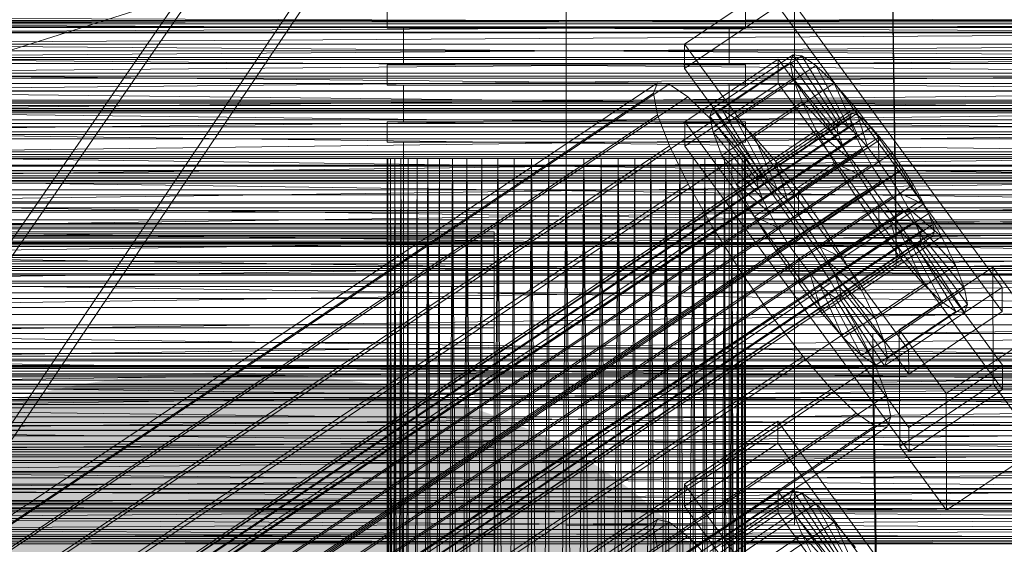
# Model space of a CAD drawing. Header units: millimetres. Extents: x -2233 to 61924, y -68080 to 6847.
# Tile 216 of 256: x 253 to 374, y -33867 to -33803. Entities that reach past the tile are written whole.
import ezdxf

# ---------------------------------------------------------------- set-up
doc = ezdxf.new("R2010")
doc.units = ezdxf.units.MM
for name, color, linetype, lineweight in [('COTAS_O', 1, 'Continuous', 0), ('COTAS_P', 1, 'Continuous', 0), ('frontal_briquetadora', 7, 'Continuous', 0), ('frontal_C01', 7, 'Continuous', 0), ('frontal_C02', 7, 'Continuous', 0), ('frontal_C03', 7, 'Continuous', 0), ('frontal_C10-C02', 7, 'Continuous', 0), ('frontal_secador', 7, 'Continuous', 0)]:
    doc.layers.add(name, color=color, linetype=linetype, lineweight=lineweight)
doc.dimstyles.new('R19_100', dxfattribs={"dimtxt": 250, "dimasz": 150, "dimexe": 150, "dimexo": 80, "dimgap": 100, "dimtad": 1, "dimtih": 1, "dimtoh": 1, "dimdsep": 46, "dimcen": 0.09, "dimadec": 0, "dimazin": 0, "dimtfac": 1, "dimtdec": 4, "dimtofl": 0, "dimtmove": 0, "dimatfit": 3, "dimfxl": 1, "dimtolj": 1, "dimtzin": 0, "dimarcsym": 0})

# ---------------------------------------------------------------- blocks, each defined once
blk = doc.blocks.new('DIM_R27_52')
at = {"layer": 'COTAS_O'}
for p, q in [((-1725, -33700), (-1575, -33655)), ((1725, -33700), (1575, -33655)), ((-1725, -34400), (-1725, -33700)), ((-1725, -33700), (1725, -33700)), ((-1725, -33700), (-1575, -33745)), ((1725, -33700), (1575, -33745)), ((1725, -34400), (1725, -33700))]:
    blk.add_line(p, q, dxfattribs=at)
blk.add_text('3450 O', height=250, dxfattribs=at).set_placement((0, -33600))
blk = doc.blocks.new('DIM_R27_53')
at = {"layer": 'COTAS_P'}
for p, q in [((-150, -32000), (550, -32000)), ((550, -32000), (505, -32150)), ((550, -34600), (550, -32000)), ((550, -32000), (595, -32150)), ((550, -34600), (505, -34450)), ((550, -34600), (595, -34450)), ((-150, -34600), (550, -34600))]:
    blk.add_line(p, q, dxfattribs=at)
blk.add_text('2600 P', height=250, rotation=90, dxfattribs=at).set_placement((450, -33300))
blk = doc.blocks.new('DIM_R27_56')
at = {"layer": 'COTAS_O'}
for p, q in [((-650, -34200), (-500, -34155)), ((650, -34200), (500, -34155)), ((-650, -34900), (-650, -34200)), ((-650, -34200), (650, -34200)), ((-650, -34200), (-500, -34245)), ((650, -34200), (500, -34245)), ((650, -34900), (650, -34200))]:
    blk.add_line(p, q, dxfattribs=at)
blk.add_text('1300 O', height=250, dxfattribs=at).set_placement((0, -34100))

msp = doc.modelspace()

# ---------------------------------------------------------------- linework, layer by layer
at = {"layer": 'frontal_briquetadora'}
for p, q in [((430, -33750), (210, -33820)), ((298, -33801.5), (298, -33804)), ((342, -33801.5), (342, -33804)), ((480, -33803.052), (200, -33803.052)), ((430, -33802.684), (210, -33803.471)), ((430, -33803.471), (210, -33802.684)), ((430, -33803.471), (210, -33804.562)), ((430, -33803.471), (210, -33803.471)), ((430, -33804.562), (210, -33803.471)), ((430, -33804.562), (210, -33805.946)), ((430, -33804.562), (210, -33804.562)), ((300.179, -33804), (298, -33804)), ((301.981, -33804), (300, -33804)), ((300, -33804), (300, -33808.5)), ((306.283, -33804), (300.179, -33804)), ((307.53, -33804), (301.981, -33804)), ((315.105, -33804), (306.283, -33804)), ((315.55, -33804), (307.53, -33804)), ((324.895, -33804), (315.105, -33804)), ((324.45, -33804), (315.55, -33804)), ((332.47, -33804), (324.45, -33804)), ((333.717, -33804), (324.895, -33804)), ((338.019, -33804), (332.47, -33804)), ((339.821, -33804), (333.717, -33804)), ((340, -33804), (338.019, -33804)), ((342, -33804), (339.821, -33804)), ((340, -33804), (340, -33808.5)), ((430, -33805.946), (210, -33807.611)), ((430, -33805.946), (210, -33805.946)), ((430, -33807.611), (210, -33805.946)), ((430, -33807.611), (210, -33809.54)), ((430, -33807.611), (210, -33807.611)), ((210, -33807.611), (430, -33809.54)), ((300.179, -33808.5), (298, -33808.5)), ((298, -33808.5), (298, -33811)), ((301.981, -33808.5), (300, -33808.5)), ((306.283, -33808.5), (300.179, -33808.5)), ((307.53, -33808.5), (301.981, -33808.5)), ((315.105, -33808.5), (306.283, -33808.5)), ((315.55, -33808.5), (307.53, -33808.5)), ((324.895, -33808.5), (315.105, -33808.5)), ((324.45, -33808.5), (315.55, -33808.5)), ((332.47, -33808.5), (324.45, -33808.5)), ((333.717, -33808.5), (324.895, -33808.5)), ((338.019, -33808.5), (332.47, -33808.5)), ((339.821, -33808.5), (333.717, -33808.5)), ((340, -33808.5), (338.019, -33808.5)), ((342, -33808.5), (339.821, -33808.5)), ((342, -33808.5), (342, -33811)), ((430, -33809.54), (210, -33811.715)), ((430, -33809.54), (210, -33809.54)), ((210, -33809.54), (430, -33811.715)), ((300.179, -33811), (298, -33811)), ((301.981, -33811), (300, -33811)), ((300, -33811), (300, -33815.5)), ((306.283, -33811), (300.179, -33811)), ((307.53, -33811), (301.981, -33811)), ((315.105, -33811), (306.283, -33811)), ((315.55, -33811), (307.53, -33811)), ((324.895, -33811), (315.105, -33811)), ((324.45, -33811), (315.55, -33811)), ((332.47, -33811), (324.45, -33811)), ((333.717, -33811), (324.895, -33811)), ((338.019, -33811), (332.47, -33811)), ((339.821, -33811), (333.717, -33811)), ((340, -33811), (338.019, -33811)), ((342, -33811), (339.821, -33811)), ((340, -33811), (340, -33815.5)), ((430, -33811.715), (210, -33811.715)), ((210, -33814.115), (430, -33811.715)), ((210, -33811.715), (430, -33814.115)), ((430, -33814.115), (210, -33814.115)), ((210, -33816.716), (430, -33814.115)), ((210, -33814.115), (430, -33816.716)), ((300.179, -33815.5), (298, -33815.5)), ((298, -33815.5), (298, -33818)), ((301.981, -33815.5), (300, -33815.5)), ((306.283, -33815.5), (300.179, -33815.5)), ((307.53, -33815.5), (301.981, -33815.5)), ((315.105, -33815.5), (306.283, -33815.5)), ((315.55, -33815.5), (307.53, -33815.5)), ((324.895, -33815.5), (315.105, -33815.5)), ((324.45, -33815.5), (315.55, -33815.5)), ((332.47, -33815.5), (324.45, -33815.5)), ((333.717, -33815.5), (324.895, -33815.5)), ((338.019, -33815.5), (332.47, -33815.5)), ((339.821, -33815.5), (333.717, -33815.5)), ((340, -33815.5), (338.019, -33815.5)), ((342, -33815.5), (339.821, -33815.5)), ((342, -33815.5), (342, -33818)), ((430, -33816.716), (210, -33816.716)), ((210, -33819.494), (430, -33816.716)), ((210, -33816.716), (430, -33819.494)), ((300.179, -33818), (298, -33818)), ((301.981, -33818), (300, -33818)), ((300, -33818), (300, -33990)), ((306.283, -33818), (300.179, -33818)), ((307.53, -33818), (301.981, -33818)), ((315.105, -33818), (306.283, -33818)), ((315.55, -33818), (307.53, -33818)), ((324.895, -33818), (315.105, -33818)), ((324.45, -33818), (315.55, -33818)), ((332.47, -33818), (324.45, -33818)), ((333.717, -33818), (324.895, -33818)), ((338.019, -33818), (332.47, -33818)), ((339.821, -33818), (333.717, -33818)), ((340, -33818), (338.019, -33818)), ((342, -33818), (339.821, -33818)), ((340, -33818), (340, -33990)), ((430, -33819.494), (210, -33819.494)), ((210, -33822.421), (430, -33819.494)), ((210, -33819.494), (430, -33822.421)), ((430, -33820), (210, -33820)), ((304.444, -33820), (210, -33820)), ((210, -33820), (306.043, -33820)), ((302.994, -33820), (210, -33820)), ((301.708, -33820), (210, -33820)), ((210, -33820), (307.777, -33820)), ((300.598, -33820), (210, -33820)), ((210, -33820), (309.629, -33820)), ((299.675, -33820), (210, -33820)), ((210, -33820), (311.581, -33820)), ((298.947, -33820), (210, -33820)), ((210, -33820), (313.614, -33820)), ((210, -33820), (315.708, -33820)), ((298.423, -33820), (210, -33820)), ((210, -33820), (317.844, -33820)), ((320, -33820), (210, -33820)), ((298.106, -33820), (210, -33820)), ((298, -33820), (210, -33820)), ((298.106, -33820), (298, -34060)), ((298, -33820), (298, -34060)), ((298.106, -33820), (298, -33820)), ((298, -33820), (298.106, -34060)), ((298.423, -33820), (298.106, -34060)), ((298.106, -33820), (298.106, -34060)), ((298.423, -33820), (298.106, -33820)), ((298.106, -33820), (298.423, -34060)), ((298.947, -33820), (298.423, -34060)), ((298.423, -33820), (298.423, -34060)), ((298.947, -33820), (298.423, -33820)), ((298.423, -33820), (298.947, -34060)), ((299.675, -33820), (298.947, -34060)), ((298.947, -33820), (298.947, -34060)), ((299.675, -33820), (298.947, -33820)), ((298.947, -33820), (299.675, -34060)), ((300.598, -33820), (299.675, -34060)), ((299.675, -33820), (299.675, -34060)), ((300.598, -33820), (299.675, -33820)), ((299.675, -33820), (300.598, -34060)), ((301.708, -33820), (300.598, -34060)), ((300.598, -33820), (300.598, -34060)), ((301.708, -33820), (300.598, -33820)), ((302.994, -33820), (301.708, -34060)), ((301.708, -33820), (301.708, -34060)), ((302.994, -33820), (301.708, -33820)), ((304.444, -33820), (302.994, -34060)), ((302.994, -33820), (302.994, -34060)), ((304.444, -33820), (302.994, -33820)), ((302.994, -33820), (304.444, -34060)), ((306.043, -33820), (304.444, -34060)), ((304.444, -33820), (304.444, -34060)), ((306.043, -33820), (304.444, -33820)), ((307.777, -33820), (306.043, -34060)), ((306.043, -34060), (306.043, -33820)), ((307.777, -33820), (306.043, -33820)), ((306.043, -33820), (307.777, -34060)), ((309.629, -33820), (307.777, -34060)), ((307.777, -34060), (307.777, -33820)), ((309.629, -33820), (307.777, -33820)), ((307.777, -33820), (309.629, -34060)), ((311.581, -33820), (309.629, -34060)), ((309.629, -34060), (309.629, -33820)), ((311.581, -33820), (309.629, -33820)), ((313.614, -33820), (311.581, -34060)), ((311.581, -34060), (311.581, -33820)), ((313.614, -33820), (311.581, -33820)), ((311.581, -33820), (313.614, -34060)), ((315.708, -33820), (313.614, -34060)), ((313.614, -34060), (313.614, -33820)), ((315.708, -33820), (313.614, -33820)), ((317.844, -33820), (315.708, -34060)), ((315.708, -34060), (315.708, -33820)), ((317.844, -33820), (315.708, -33820)), ((315.708, -33820), (317.844, -34060)), ((320, -33820), (317.844, -34060)), ((317.844, -34060), (317.844, -33820)), ((320, -33820), (317.844, -33820)), ((320, -34060), (320, -33820)), ((430, -33820), (320, -33820)), ((322.156, -33820), (320, -33820)), ((322.156, -33820), (320, -34060)), ((322.156, -34060), (320, -33820)), ((430, -33820), (322.156, -33820)), ((324.292, -33820), (322.156, -33820)), ((322.156, -33820), (322.156, -34060)), ((322.156, -34060), (324.292, -33820)), ((324.292, -34060), (322.156, -33820)), ((430, -33820), (324.292, -33820)), ((326.386, -33820), (324.292, -33820)), ((324.292, -33820), (324.292, -34060)), ((324.292, -34060), (326.386, -33820)), ((326.386, -34060), (324.292, -33820)), ((430, -33820), (326.386, -33820)), ((328.419, -33820), (326.386, -33820)), ((326.386, -33820), (326.386, -34060)), ((326.386, -34060), (328.419, -33820)), ((328.419, -34060), (326.386, -33820)), ((430, -33820), (328.419, -33820)), ((330.371, -33820), (328.419, -33820)), ((328.419, -33820), (328.419, -34060)), ((328.419, -34060), (330.371, -33820)), ((430, -33820), (330.371, -33820)), ((332.223, -33820), (330.371, -33820)), ((330.371, -33820), (330.371, -34060)), ((330.371, -34060), (332.223, -33820)), ((332.223, -34060), (330.371, -33820)), ((430, -33820), (332.223, -33820)), ((333.957, -33820), (332.223, -33820)), ((332.223, -33820), (332.223, -34060)), ((332.223, -34060), (333.957, -33820)), ((333.957, -34060), (332.223, -33820)), ((430, -33820), (333.957, -33820)), ((335.556, -33820), (333.957, -33820)), ((333.957, -33820), (333.957, -34060)), ((333.957, -34060), (335.556, -33820)), ((335.556, -34060), (333.957, -33820)), ((430, -33820), (335.556, -33820)), ((337.006, -33820), (335.556, -33820)), ((335.556, -33820), (335.556, -34060)), ((337.006, -33820), (335.556, -34060)), ((337.006, -34060), (335.556, -33820)), ((430, -33820), (337.006, -33820)), ((338.292, -33820), (337.006, -33820)), ((337.006, -33820), (337.006, -34060)), ((338.292, -33820), (337.006, -34060)), ((338.292, -34060), (337.006, -33820)), ((430, -33820), (338.292, -33820)), ((339.402, -33820), (338.292, -33820)), ((338.292, -33820), (338.292, -34060)), ((339.402, -33820), (338.292, -34060)), ((430, -33820), (339.402, -33820)), ((340.325, -33820), (339.402, -33820)), ((339.402, -33820), (339.402, -34060)), ((340.325, -33820), (339.402, -34060)), ((340.325, -34060), (339.402, -33820)), ((430, -33820), (340.325, -33820)), ((341.053, -33820), (340.325, -33820)), ((340.325, -33820), (340.325, -34060)), ((341.053, -33820), (340.325, -34060)), ((340.325, -33820), (341.053, -34060)), ((430, -33820), (341.053, -33820)), ((341.053, -33820), (341.577, -33820)), ((341.053, -33820), (341.053, -34060)), ((341.577, -33820), (341.053, -34060)), ((341.053, -33820), (341.577, -34060)), ((341.577, -33820), (430, -33820)), ((341.577, -33820), (341.894, -33820)), ((341.577, -33820), (341.577, -34060)), ((341.894, -33820), (341.577, -34060)), ((341.577, -33820), (341.894, -34060)), ((341.894, -33820), (430, -33820)), ((341.894, -33820), (342, -33820)), ((341.894, -33820), (341.894, -34060)), ((342, -33820), (341.894, -34060)), ((342, -33820), (430, -33820)), ((342, -33820), (342, -34060)), ((480, -33820.797), (200, -33820.797)), ((430, -33822.421), (210, -33822.421)), ((210, -33825.47), (430, -33822.421)), ((210, -33822.421), (430, -33825.47)), ((430, -33825.47), (210, -33825.47)), ((210, -33828.612), (430, -33825.47)), ((210, -33825.47), (430, -33828.612)), ((430, -33828.612), (210, -33828.612)), ((210, -33831.815), (430, -33828.612)), ((210, -33828.612), (430, -33831.815)), ((430, -33831.815), (210, -33835.05)), ((430, -33831.815), (210, -33831.815)), ((210, -33831.815), (430, -33835.05)), ((430, -33835.05), (210, -33838.284)), ((210, -33835.05), (430, -33835.05)), ((430, -33838.284), (210, -33835.05)), ((430, -33838.284), (210, -33841.488)), ((210, -33838.284), (430, -33838.284)), ((430, -33841.488), (210, -33844.629)), ((210, -33841.488), (430, -33841.488)), ((430, -33844.629), (210, -33841.488)), ((430, -33844.629), (210, -33847.678)), ((210, -33844.629), (430, -33844.629)), ((430, -33847.678), (210, -33844.629)), ((430, -33847.678), (210, -33850.606)), ((210, -33847.678), (430, -33847.678)), ((430, -33850.606), (210, -33847.678)), ((480, -33849.302), (200, -33849.302)), ((430, -33850.606), (210, -33853.384)), ((210, -33850.606), (430, -33850.606)), ((430, -33853.384), (210, -33850.606)), ((430, -33853.384), (210, -33855.985)), ((210, -33853.384), (430, -33853.384)), ((430, -33855.985), (210, -33853.384)), ((430, -33855.985), (210, -33858.384)), ((210, -33855.985), (430, -33855.985)), ((430, -33858.384), (210, -33858.384)), ((430, -33858.384), (210, -33860.559)), ((430, -33860.559), (210, -33858.384)), ((430, -33860.559), (210, -33860.559)), ((430, -33860.559), (210, -33862.488)), ((430, -33862.488), (210, -33860.559)), ((430, -33862.488), (210, -33862.488)), ((430, -33862.488), (210, -33864.153)), ((430, -33864.153), (210, -33862.488)), ((430, -33864.153), (210, -33864.153)), ((430, -33864.153), (210, -33865.538)), ((430, -33865.538), (210, -33864.153)), ((430, -33865.538), (210, -33865.538)), ((430, -33865.538), (210, -33866.629)), ((430, -33866.629), (210, -33865.538)), ((430, -33866.629), (210, -33866.629)), ((430, -33866.629), (210, -33867.416)), ((430, -33867.416), (210, -33866.629)), ((480, -33867.047), (200, -33867.047))]:
    msp.add_line(p, q, dxfattribs=at)
at = {"layer": 'frontal_C01'}
for p, q in [((360.514, -33827.941), (357.646, -33632.83)), ((360.514, -33833.334), (357.646, -33638.223)), ((-425, -33822.766), (425, -33822.766)), ((378.512, -33827.696), (360.514, -33827.941)), ((360.514, -33827.941), (360.514, -33833.334)), ((360.514, -33833.334), (378.512, -33833.088)), ((425, -33834.322), (-425, -33834.322)), ((425, -33836.463), (-425, -33836.463)), ((-425, -33848.019), (425, -33848.019)), ((334.501, -33859.946), (345.969, -33852.21)), ((345.969, -33852.21), (345.981, -33854.906)), ((345.969, -33852.21), (373.501, -33890.064)), ((345.981, -33854.906), (334.513, -33862.643)), ((373.513, -33892.761), (345.981, -33854.906)), ((980, -33857.304), (-980, -33857.304)), ((334.513, -33862.643), (334.501, -33859.946)), ((362.033, -33897.801), (334.501, -33859.946)), ((334.539, -33868.574), (346.008, -33860.838)), ((337.64, -33868.21), (347.47, -33861.579)), ((338.005, -33867.395), (347.835, -33860.764)), ((339.088, -33867.656), (348.918, -33861.025)), ((346.008, -33860.838), (346.02, -33863.534)), ((346.008, -33860.838), (373.539, -33898.692)), ((347.835, -33860.764), (347.47, -33861.579)), ((347.47, -33861.579), (353.205, -33869.465)), ((347.47, -33861.579), (347.847, -33863.416)), ((348.918, -33861.025), (347.835, -33860.764)), ((347.835, -33860.764), (353.378, -33869.079)), ((350.645, -33862.346), (348.918, -33861.025)), ((348.918, -33861.025), (353.892, -33869.203)), ((980, -33862.304), (-980, -33862.304)), ((334.513, -33862.643), (362.045, -33900.497)), ((340.816, -33868.977), (350.645, -33862.346)), ((352.899, -33864.635), (350.645, -33862.346)), ((350.645, -33862.346), (354.71, -33869.828)), ((146.872, -33988.618), (331.181, -33864.284)), ((331.181, -33864.284), (330.692, -33865.373)), ((332.629, -33864.633), (331.181, -33864.284)), ((346.02, -33863.534), (334.551, -33871.27)), ((338.017, -33870.047), (347.847, -33863.416)), ((373.551, -33901.388), (346.02, -33863.534)), ((347.847, -33863.416), (353.384, -33870.335)), ((347.847, -33863.416), (348.941, -33866.148)), ((146.383, -33989.708), (330.692, -33865.373)), ((148.32, -33988.968), (332.629, -33864.633)), ((330.692, -33865.373), (331.197, -33867.828)), ((334.938, -33866.398), (332.629, -33864.633)), ((343.069, -33871.266), (352.899, -33864.635)), ((355.525, -33867.737), (352.899, -33864.635)), ((352.899, -33864.635), (355.777, -33870.913)), ((150.629, -33990.733), (334.938, -33866.398)), ((337.95, -33869.458), (334.938, -33866.398)), ((339.111, -33872.779), (348.941, -33866.148)), ((348.941, -33866.148), (353.902, -33871.63)), ((348.941, -33866.148), (350.678, -33869.59))]:
    msp.add_line(p, q, dxfattribs=at)
at = {"layer": 'frontal_C02'}
for p, q in [((334.501, -33805.952), (345.969, -33798.283)), ((345.969, -33798.283), (373.501, -33835.805)), ((345.981, -33801.263), (334.513, -33808.932)), ((373.513, -33838.786), (345.981, -33801.263)), ((334.513, -33808.932), (334.501, -33805.952)), ((362.033, -33843.474), (334.501, -33805.952)), ((338.005, -33813.83), (347.835, -33807.257)), ((339.088, -33813.948), (348.918, -33807.375)), ((347.835, -33807.257), (347.47, -33808.216)), ((348.918, -33807.375), (347.835, -33807.257)), ((347.835, -33807.257), (353.378, -33815.579)), ((350.645, -33808.562), (348.918, -33807.375)), ((348.918, -33807.375), (353.892, -33815.635)), ((334.539, -33815.489), (346.008, -33807.82)), ((337.64, -33814.79), (347.47, -33808.216)), ((340.816, -33815.136), (350.645, -33808.562)), ((346.008, -33807.82), (346.02, -33810.801)), ((346.008, -33807.82), (373.539, -33845.343)), ((347.47, -33808.216), (353.205, -33816.033)), ((347.47, -33808.216), (347.847, -33810.188)), ((352.899, -33810.738), (350.645, -33808.562)), ((350.645, -33808.562), (354.71, -33816.197)), ((334.513, -33808.932), (362.045, -33846.455)), ((146.872, -33933.95), (331.181, -33810.695)), ((148.32, -33934.108), (332.629, -33810.853)), ((331.181, -33810.695), (330.692, -33811.978)), ((332.629, -33810.853), (331.181, -33810.695)), ((334.938, -33812.44), (332.629, -33810.853)), ((346.02, -33810.801), (334.551, -33818.47)), ((338.017, -33816.762), (347.847, -33810.188)), ((343.069, -33817.312), (352.899, -33810.738)), ((373.551, -33848.323), (346.02, -33810.801)), ((347.847, -33810.188), (353.384, -33816.967)), ((347.847, -33810.188), (348.941, -33813.038)), ((355.525, -33813.755), (352.899, -33810.738)), ((352.899, -33810.738), (355.777, -33817.228)), ((146.383, -33935.233), (330.692, -33811.978)), ((330.692, -33811.978), (331.197, -33814.614)), ((150.629, -33935.695), (334.938, -33812.44)), ((337.95, -33815.35), (334.938, -33812.44)), ((339.111, -33819.611), (348.941, -33813.038)), ((348.941, -33813.038), (353.902, -33818.317)), ((348.941, -33813.038), (350.678, -33816.571)), ((141.218, -33957.459), (355.017, -33814.483)), ((141.731, -33957.515), (355.53, -33814.539)), ((146.887, -33937.869), (331.197, -33814.614)), ((331.197, -33814.614), (332.659, -33818.423)), ((337.64, -33814.79), (338.005, -33813.83)), ((343.549, -33822.152), (338.005, -33813.83)), ((338.005, -33813.83), (339.088, -33813.948)), ((344.062, -33822.208), (339.088, -33813.948)), ((339.088, -33813.948), (340.816, -33815.136)), ((345.695, -33820.328), (355.525, -33813.755)), ((355.017, -33814.483), (354.844, -33814.938)), ((355.53, -33814.539), (355.017, -33814.483)), ((358.345, -33817.406), (355.525, -33813.755)), ((355.525, -33813.755), (357.021, -33818.657)), ((356.348, -33815.102), (355.53, -33814.539)), ((141.045, -33957.913), (354.844, -33814.938)), ((141.224, -33958.847), (355.022, -33815.872)), ((142.549, -33958.077), (356.348, -33815.102)), ((153.641, -33938.604), (337.95, -33815.35)), ((334.551, -33818.47), (334.539, -33815.489)), ((362.071, -33853.012), (334.539, -33815.489)), ((343.376, -33822.607), (337.64, -33814.79)), ((338.017, -33816.762), (337.64, -33814.79)), ((341.461, -33819.382), (337.95, -33815.35)), ((344.88, -33822.771), (340.816, -33815.136)), ((340.816, -33815.136), (343.069, -33817.312)), ((353.378, -33815.579), (343.549, -33822.152)), ((353.892, -33815.635), (344.062, -33822.208)), ((353.205, -33816.033), (353.378, -33815.579)), ((353.378, -33815.579), (353.892, -33815.635)), ((353.892, -33815.635), (354.71, -33816.197)), ((354.844, -33814.938), (355.022, -33815.872)), ((355.022, -33815.872), (355.541, -33817.222)), ((357.415, -33816.133), (356.348, -33815.102)), ((143.617, -33959.108), (357.415, -33816.133)), ((343.554, -33823.541), (338.017, -33816.762)), ((339.111, -33819.611), (338.017, -33816.762)), ((340.848, -33823.144), (350.678, -33816.571)), ((353.205, -33816.033), (343.376, -33822.607)), ((353.384, -33816.967), (343.554, -33823.541)), ((354.71, -33816.197), (344.88, -33822.771)), ((350.678, -33816.571), (354.725, -33819.991)), ((350.678, -33816.571), (352.938, -33820.547)), ((353.384, -33816.967), (353.205, -33816.033)), ((353.902, -33818.317), (353.384, -33816.967)), ((354.71, -33816.197), (355.777, -33817.228)), ((358.659, -33817.561), (357.415, -33816.133)), ((141.742, -33960.197), (355.541, -33817.222)), ((144.861, -33960.537), (358.659, -33817.561)), ((345.947, -33823.802), (343.069, -33817.312)), ((343.069, -33817.312), (345.695, -33820.328)), ((353.902, -33818.317), (344.073, -33824.891)), ((355.777, -33817.228), (345.947, -33823.802)), ((358.345, -33817.406), (348.515, -33823.98)), ((354.725, -33819.991), (353.902, -33818.317)), ((355.541, -33817.222), (356.363, -33818.895)), ((355.777, -33817.228), (357.021, -33818.657)), ((358.357, -33820.386), (358.345, -33817.406)), ((361.166, -33821.443), (358.345, -33817.406)), ((359.995, -33819.291), (358.659, -33817.561)), ((142.565, -33961.871), (356.363, -33818.895)), ((359.995, -33819.291), (146.196, -33962.266)), ((148.35, -33941.678), (332.659, -33818.423)), ((157.152, -33942.637), (341.461, -33819.382)), ((332.659, -33818.423), (334.981, -33823.147)), ((334.551, -33818.47), (362.083, -33855.992)), ((345.231, -33824.263), (341.461, -33819.382)), ((357.021, -33818.657), (347.191, -33825.231)), ((356.363, -33818.895), (357.434, -33820.779)), ((357.021, -33818.657), (358.357, -33820.386)), ((361.332, -33821.203), (359.995, -33819.291)), ((344.073, -33824.891), (339.111, -33819.611)), ((340.848, -33823.144), (339.111, -33819.611)), ((343.108, -33827.12), (352.938, -33820.547)), ((354.725, -33819.991), (344.895, -33826.564)), ((347.191, -33825.231), (345.695, -33820.328)), ((345.695, -33820.328), (348.515, -33823.98)), ((348.527, -33826.96), (358.357, -33820.386)), ((352.938, -33820.547), (355.796, -33821.874)), ((352.938, -33820.547), (355.569, -33824.695)), ((355.796, -33821.874), (354.725, -33819.991)), ((358.357, -33820.386), (359.693, -33822.299)), ((143.635, -33963.754), (357.434, -33820.779)), ((147.533, -33964.178), (361.332, -33821.203)), ((355.796, -33821.874), (345.966, -33828.448)), ((351.336, -33828.017), (361.166, -33821.443)), ((357.042, -33823.839), (355.796, -33821.874)), ((357.434, -33820.779), (358.68, -33822.743)), ((361.166, -33821.443), (359.693, -33822.299)), ((363.797, -33825.591), (361.166, -33821.443)), ((362.578, -33823.168), (361.332, -33821.203)), ((144.881, -33965.719), (358.68, -33822.743)), ((148.779, -33966.143), (362.578, -33823.168)), ((150.672, -33946.401), (334.981, -33823.147)), ((334.981, -33823.147), (338.003, -33828.462)), ((344.895, -33826.564), (340.848, -33823.144)), ((343.108, -33827.12), (340.848, -33823.144)), ((343.549, -33822.152), (343.376, -33822.607)), ((343.376, -33822.607), (343.554, -33823.541)), ((344.062, -33822.208), (343.549, -33822.152)), ((344.88, -33822.771), (344.062, -33822.208)), ((345.947, -33823.802), (344.88, -33822.771)), ((359.693, -33822.299), (349.863, -33828.872)), ((358.68, -33822.743), (360.017, -33824.656)), ((359.693, -33822.299), (360.939, -33824.264)), ((363.648, -33825.051), (362.578, -33823.168)), ((345.231, -33824.263), (160.922, -33947.518)), ((343.554, -33823.541), (344.073, -33824.891)), ((349.002, -33829.66), (345.231, -33824.263)), ((347.191, -33825.231), (345.947, -33823.802)), ((357.042, -33823.839), (347.212, -33830.413)), ((348.515, -33823.98), (348.527, -33826.96)), ((348.515, -33823.98), (351.336, -33828.017)), ((360.939, -33824.264), (351.109, -33830.837)), ((355.569, -33824.695), (357.042, -33823.839)), ((358.378, -33825.751), (357.042, -33823.839)), ((363.797, -33825.591), (360.939, -33824.264)), ((360.939, -33824.264), (362.01, -33826.147)), ((146.218, -33967.631), (360.017, -33824.656)), ((149.85, -33968.027), (363.648, -33825.051)), ((344.073, -33824.891), (344.895, -33826.564)), ((345.739, -33831.268), (355.569, -33824.695)), ((348.527, -33826.96), (347.191, -33825.231)), ((353.967, -33832.165), (363.797, -33825.591)), ((355.569, -33824.695), (358.39, -33828.732)), ((360.017, -33824.656), (361.352, -33826.385)), ((364.471, -33826.725), (363.648, -33825.051)), ((366.057, -33829.567), (363.797, -33825.591)), ((147.554, -33969.361), (361.352, -33826.385)), ((150.672, -33969.7), (364.471, -33826.725)), ((344.895, -33826.564), (345.966, -33828.448)), ((358.378, -33825.751), (348.548, -33832.325)), ((362.01, -33826.147), (352.18, -33832.721)), ((358.39, -33828.732), (358.378, -33825.751)), ((359.714, -33827.481), (358.378, -33825.751)), ((361.352, -33826.385), (362.596, -33827.814)), ((366.057, -33829.567), (362.01, -33826.147)), ((362.01, -33826.147), (362.833, -33827.821)), ((364.989, -33828.075), (364.471, -33826.725)), ((148.798, -33970.789), (362.596, -33827.814)), ((345.966, -33828.448), (343.108, -33827.12)), ((345.739, -33831.268), (343.108, -33827.12)), ((349.863, -33828.872), (348.527, -33826.96)), ((349.863, -33828.872), (351.336, -33828.017)), ((359.714, -33827.481), (349.884, -33834.054)), ((351.336, -33828.017), (353.967, -33832.165)), ((362.833, -33827.821), (353.003, -33834.394)), ((361.21, -33832.383), (359.714, -33827.481)), ((360.958, -33828.91), (359.714, -33827.481)), ((362.596, -33827.814), (363.664, -33828.845)), ((367.794, -33833.1), (362.833, -33827.821)), ((362.833, -33827.821), (363.351, -33829.17)), ((-311.15, -33828.995), (311.15, -33828.995)), ((149.865, -33971.82), (363.664, -33828.845)), ((151.191, -33971.05), (364.989, -33828.075)), ((151.369, -33971.984), (365.168, -33829.009)), ((153.694, -33951.717), (338.003, -33828.462)), ((311.15, -33829.591), (311.15, -33828.995)), ((311.15, -33828.995), (311.15, -33830.128)), ((338.003, -33828.462), (341.52, -33834.007)), ((345.966, -33828.448), (347.212, -33830.413)), ((348.56, -33835.305), (358.39, -33828.732)), ((351.109, -33830.837), (349.863, -33828.872)), ((360.958, -33828.91), (351.128, -33835.483)), ((363.351, -33829.17), (353.521, -33835.744)), ((358.39, -33828.732), (361.21, -33832.383)), ((363.836, -33835.4), (360.958, -33828.91)), ((362.025, -33829.941), (360.958, -33828.91)), ((368.888, -33835.95), (363.351, -33829.17)), ((363.351, -33829.17), (363.53, -33830.104)), ((363.664, -33828.845), (364.482, -33829.407)), ((365.168, -33829.009), (364.989, -33828.075)), ((364.995, -33829.463), (365.168, -33829.009)), ((-311.15, -33829.591), (311.15, -33829.591)), ((-311.15, -33830.128), (311.15, -33830.128)), ((150.683, -33972.383), (364.482, -33829.407)), ((151.196, -33972.439), (364.995, -33829.463)), ((164.693, -33952.915), (349.002, -33829.66)), ((311.15, -33831.876), (311.15, -33829.591)), ((311.15, -33830.128), (311.15, -33832.913)), ((347.212, -33830.413), (345.739, -33831.268)), ((347.212, -33830.413), (348.548, -33832.325)), ((352.519, -33835.205), (349.002, -33829.66)), ((362.025, -33829.941), (352.196, -33836.514)), ((363.53, -33830.104), (353.7, -33836.678)), ((356.228, -33836.141), (366.057, -33829.567)), ((366.09, -33837.576), (362.025, -33829.941)), ((362.843, -33830.503), (362.025, -33829.941)), ((363.53, -33830.104), (363.357, -33830.559)), ((369.265, -33837.922), (363.53, -33830.104)), ((364.482, -33829.407), (364.995, -33829.463)), ((367.794, -33833.1), (366.057, -33829.567)), ((348.56, -33835.305), (345.739, -33831.268)), ((352.18, -33832.721), (351.109, -33830.837)), ((351.109, -33830.837), (353.967, -33832.165)), ((362.843, -33830.503), (353.014, -33837.077)), ((363.357, -33830.559), (353.527, -33837.133)), ((367.817, -33838.763), (362.843, -33830.503)), ((363.357, -33830.559), (362.843, -33830.503)), ((368.9, -33838.881), (363.357, -33830.559)), ((-311.15, -33831.876), (311.15, -33831.876)), ((311.15, -33835.694), (311.15, -33831.876)), ((348.548, -33832.325), (348.56, -33835.305)), ((348.548, -33832.325), (349.884, -33834.054)), ((351.38, -33838.957), (361.21, -33832.383)), ((353.003, -33834.394), (352.18, -33832.721)), ((352.18, -33832.721), (356.228, -33836.141)), ((353.967, -33832.165), (356.228, -33836.141)), ((361.21, -33832.383), (363.836, -33835.4)), ((-311.15, -33832.913), (311.15, -33832.913)), ((157.211, -33957.262), (341.52, -33834.007)), ((311.15, -33832.913), (311.15, -33837.161)), ((341.52, -33834.007), (345.291, -33839.404)), ((349.884, -33834.054), (351.38, -33838.957)), ((349.884, -33834.054), (351.128, -33835.483)), ((357.964, -33839.674), (367.794, -33833.1)), ((360.882, -33841.017), (372.35, -33833.347)), ((368.888, -33835.95), (367.794, -33833.1)), ((372.35, -33833.347), (372.408, -33847.654)), ((372.35, -33833.347), (378.086, -33841.165)), ((168.21, -33958.46), (352.519, -33835.205)), ((355.541, -33840.521), (352.519, -33835.205)), ((353.521, -33835.744), (353.003, -33834.394)), ((353.003, -33834.394), (357.964, -33839.674)), ((-311.15, -33835.694), (311.15, -33835.694)), ((311.15, -33840.786), (311.15, -33835.694)), ((351.38, -33838.957), (348.56, -33835.305)), ((351.128, -33835.483), (354.006, -33841.973)), ((351.128, -33835.483), (352.196, -33836.514)), ((353.7, -33836.678), (353.521, -33835.744)), ((353.521, -33835.744), (359.058, -33842.523)), ((354.006, -33841.973), (363.836, -33835.4)), ((356.228, -33836.141), (357.964, -33839.674)), ((359.058, -33842.523), (368.888, -33835.95)), ((373.501, -33835.805), (362.033, -33843.474)), ((363.836, -33835.4), (366.09, -33837.576)), ((369.265, -33837.922), (368.888, -33835.95)), ((373.513, -33838.786), (373.501, -33835.805)), ((-311.15, -33837.161), (311.15, -33837.161)), ((311.15, -33837.161), (311.15, -33842.582)), ((352.196, -33836.514), (356.26, -33844.149)), ((352.196, -33836.514), (353.014, -33837.077)), ((353.014, -33837.077), (357.987, -33845.337)), ((353.014, -33837.077), (353.527, -33837.133)), ((353.527, -33837.133), (353.7, -33836.678)), ((353.527, -33837.133), (359.07, -33845.455)), ((353.7, -33836.678), (359.436, -33844.495)), ((356.26, -33844.149), (366.09, -33837.576)), ((366.09, -33837.576), (367.817, -33838.763)), ((357.987, -33845.337), (367.817, -33838.763)), ((359.07, -33845.455), (368.9, -33838.881)), ((359.436, -33844.495), (369.265, -33837.922)), ((362.045, -33846.455), (373.513, -33838.786)), ((367.817, -33838.763), (368.9, -33838.881)), ((368.9, -33838.881), (369.265, -33837.922)), ((160.982, -33962.659), (345.291, -33839.404)), ((345.291, -33839.404), (349.061, -33844.285)), ((354.006, -33841.973), (351.38, -33838.957)), ((357.964, -33839.674), (359.058, -33842.523)), ((-311.15, -33840.786), (311.15, -33840.786)), ((171.232, -33963.775), (355.541, -33840.521)), ((311.15, -33846.803), (311.15, -33840.786)), ((357.863, -33845.244), (355.541, -33840.521)), ((357.646, -33841.476), (375.644, -33841.233)), ((360.939, -33855.323), (360.882, -33841.017)), ((366.618, -33848.834), (360.882, -33841.017)), ((378.086, -33841.165), (366.618, -33848.834)), ((356.26, -33844.149), (354.006, -33841.973)), ((357.646, -33847.437), (357.646, -33841.476)), ((360.514, -34034.881), (357.646, -33841.476)), ((359.058, -33842.523), (359.436, -33844.495)), ((-311.15, -33842.582), (311.15, -33842.582)), ((311.15, -33842.582), (311.15, -33848.807)), ((362.033, -33843.474), (362.045, -33846.455)), ((164.752, -33967.54), (349.061, -33844.285)), ((349.061, -33844.285), (352.572, -33848.318)), ((357.987, -33845.337), (356.26, -33844.149)), ((359.436, -33844.495), (359.07, -33845.455)), ((-440, -33845.381), (440, -33845.381)), ((-440, -33845.592), (440, -33845.592)), ((-440, -33845.782), (440, -33845.782)), ((173.554, -33968.499), (357.863, -33845.244)), ((359.326, -33849.053), (357.863, -33845.244)), ((359.07, -33845.455), (357.987, -33845.337)), ((373.539, -33845.343), (362.071, -33853.012)), ((373.551, -33848.323), (373.539, -33845.343)), ((-440, -33846.402), (440, -33846.402)), ((-440, -33846.769), (440, -33846.769)), ((311.15, -33846.803), (-311.15, -33846.803)), ((311.15, -33853.336), (311.15, -33846.803)), ((375.644, -33847.194), (357.646, -33847.437)), ((-440, -33847.755), (440, -33847.755)), ((-440, -33848.275), (440, -33848.275)), ((168.263, -33971.572), (352.572, -33848.318)), ((352.572, -33848.318), (355.584, -33851.227)), ((360.514, -34040.842), (357.646, -33847.437)), ((372.408, -33847.654), (360.939, -33855.323)), ((362.083, -33855.992), (373.551, -33848.323)), ((378.143, -33855.471), (372.408, -33847.654)), ((-440, -33849.559), (440, -33849.559)), ((-311.15, -33848.807), (311.15, -33848.807)), ((175.016, -33972.308), (359.326, -33849.053)), ((311.15, -33848.807), (311.15, -33855.411)), ((359.83, -33851.689), (359.326, -33849.053)), ((366.618, -33848.834), (366.675, -33863.14)), ((-440, -33850.196), (440, -33850.196)), ((440, -33851.691), (-440, -33851.691)), ((171.275, -33974.481), (355.584, -33851.227)), ((175.521, -33974.944), (359.83, -33851.689)), ((355.584, -33851.227), (357.893, -33852.814)), ((359.341, -33852.972), (359.83, -33851.689)), ((-440, -33852.401), (440, -33852.401)), ((-311.15, -33853.336), (311.15, -33853.336)), ((173.584, -33976.069), (357.893, -33852.814)), ((175.032, -33976.227), (359.341, -33852.972)), ((311.15, -33859.94), (311.15, -33853.336)), ((357.893, -33852.814), (359.341, -33852.972)), ((362.071, -33853.012), (362.083, -33855.992)), ((-440, -33854.006), (440, -33854.006)), ((-440, -33854.741), (440, -33854.741)), ((-311.15, -33855.411), (311.15, -33855.411)), ((311.15, -33855.411), (311.15, -33861.944)), ((360.939, -33855.323), (366.675, -33863.14)), ((366.675, -33863.14), (378.143, -33855.471)), ((-440, -33856.346), (440, -33856.346)), ((-440, -33857.056), (440, -33857.056)), ((-440, -33858.551), (440, -33858.551)), ((-440, -33859.188), (440, -33859.188)), ((-440, -33860.472), (440, -33860.472)), ((-311.15, -33859.94), (311.15, -33859.94)), ((311.15, -33866.164), (311.15, -33859.94)), ((-440, -33860.992), (440, -33860.992)), ((-440, -33861.977), (440, -33861.977)), ((-440, -33862.345), (440, -33862.345)), ((-440, -33862.964), (440, -33862.964)), ((-311.15, -33861.944), (311.15, -33861.944)), ((311.15, -33861.944), (311.15, -33867.961)), ((-440, -33863.155), (440, -33863.155)), ((-440, -33863.366), (440, -33863.366)), ((-311.15, -33866.164), (311.15, -33866.164)), ((311.15, -33871.585), (311.15, -33866.164))]:
    msp.add_line(p, q, dxfattribs=at)
at = {"layer": 'frontal_C03'}
for p, q in [((-1250, -33803.232), (1250, -33803.232)), ((-1250, -33803.924), (1250, -33803.924)), ((-1250, -33804.499), (1250, -33804.499)), ((1250, -33806.776), (-1250, -33806.776)), ((1250, -33807.834), (-1250, -33807.834)), ((-1250, -33808.347), (1250, -33808.347)), ((-1250, -33809.899), (1250, -33809.899)), ((1250, -33810.141), (-1250, -33810.141)), ((1250, -33810.795), (-1250, -33810.795)), ((1250, -33811.676), (-1250, -33811.676)), ((-1500, -33812.82), (1500, -33812.82)), ((-1500, -33813.045), (1500, -33813.045)), ((-1500, -33813.209), (1500, -33813.209)), ((-1500, -33813.867), (1500, -33813.867)), ((-1500, -33814.184), (1500, -33814.184)), ((-1250, -33814.379), (1250, -33814.379)), ((-1500, -33815.23), (1500, -33815.23)), ((-1500, -33815.679), (1500, -33815.679)), ((-1500, -33817.043), (1500, -33817.043)), ((1250, -33816.111), (-1250, -33816.111)), ((-1500, -33817.593), (1500, -33817.593)), ((-1500, -33819.18), (1500, -33819.18)), ((1500, -33819.794), (-1500, -33819.794)), ((-1500, -33821.497), (1500, -33821.497)), ((-1250, -33820.919), (1250, -33820.919)), ((1250, -33821.482), (-1250, -33821.482)), ((-1500, -33822.132), (1500, -33822.132)), ((1250, -33822.364), (-1250, -33822.364)), ((-1250, -33822.711), (1250, -33822.711)), ((1250, -33823.017), (-1250, -33823.017)), ((-1500, -33823.836), (1500, -33823.836)), ((-1500, -33824.45), (1500, -33824.45)), ((1250, -33825.325), (-1250, -33825.325)), ((-1500, -33826.037), (1500, -33826.037)), ((-1500, -33826.587), (1500, -33826.587)), ((-1250, -33826.382), (1250, -33826.382)), ((-1500, -33827.95), (1500, -33827.95)), ((-1250, -33827.519), (1250, -33827.519)), ((-1500, -33828.399), (1500, -33828.399)), ((1250, -33829.234), (-1250, -33829.234)), ((-1500, -33829.445), (1500, -33829.445)), ((-1500, -33829.763), (1500, -33829.763)), ((-1500, -33830.421), (1500, -33830.421)), ((-1250, -33829.25), (1250, -33829.25)), ((1250, -33830.291), (-1250, -33830.291)), ((-1500, -33830.585), (1500, -33830.585)), ((-1500, -33830.809), (1500, -33830.809)), ((1250, -33832.599), (-1250, -33832.599)), ((1250, -33833.252), (-1250, -33833.252)), ((-1250, -33833.731), (1250, -33833.731)), ((1250, -33834.134), (-1250, -33834.134)), ((-1250, -33835.283), (1250, -33835.283)), ((-1250, -33839.131), (1250, -33839.131)), ((-1250, -33840.398), (1250, -33840.398)), ((-1250, -33843.35), (1250, -33843.35)), ((1250, -33843.94), (-1250, -33843.94)), ((-1250, -33844.246), (1250, -33844.246)), ((1250, -33844.821), (-1250, -33844.821)), ((1250, -33845.475), (-1250, -33845.475)), ((-1250, -33846.102), (1250, -33846.102)), ((-1250, -33846.566), (1250, -33846.566)), ((-1250, -33847.199), (1250, -33847.199)), ((1250, -33847.782), (-1250, -33847.782)), ((-1250, -33848.84), (1250, -33848.84)), ((1250, -33851.692), (-1250, -33851.692)), ((1250, -33852.749), (-1250, -33852.749)), ((1250, -33855.056), (-1250, -33855.056)), ((1250, -33855.71), (-1250, -33855.71)), ((1250, -33856.591), (-1250, -33856.591)), ((1250, -33866.398), (-1250, -33866.398)), ((1250, -33867.279), (-1250, -33867.279))]:
    msp.add_line(p, q, dxfattribs=at)
at = {"layer": 'frontal_C10-C02'}
for p, q in [((589.28, -33351.987), (-90, -34359.658)), ((-90, -34324.088), (582.704, -33351.987)), ((582.704, -33353.987), (-90, -34326.088)), ((-90, -34361.658), (589.28, -33353.987))]:
    msp.add_line(p, q, dxfattribs=at)
at = {"layer": 'frontal_secador'}
for p, q in [((320, -33865), (320, -33765)), ((348, -33865), (348, -33765)), ((1360, -33803.853), (-1360, -33803.853)), ((1360, -33813.5), (-1360, -33813.5)), ((1250, -33814.076), (-1250, -33814.076)), ((1360, -33821.784), (-1360, -33821.784)), ((1360, -33828.141), (-1360, -33828.141)), ((1360, -33832.137), (-1360, -33832.137)), ((1360, -33833.5), (-1360, -33833.5)), ((1250, -33833.25), (-1250, -33833.25)), ((1250, -33849.715), (-1250, -33849.715)), ((1250, -33862.349), (-1250, -33862.349)), ((320, -33865), (348, -33865))]:
    msp.add_line(p, q, dxfattribs=at)

# ---------------------------------------------------------------- dimensions: what is measured, and where the dimension line sits
at = {"layer": 'COTAS_O'}
for p1, p2, picture, middle in [((-1725, -34400), (1725, -34400), 'DIM_R27_52', (0, -33700)), ((-650, -34900), (650, -34900), 'DIM_R27_56', (0, -34200))]:
    dim = msp.add_aligned_dim(p1=p1, p2=p2, distance=700, text='<> O', dimstyle='R19_100', dxfattribs=at)
    dim.commit()
    dim.dimension.update_dxf_attribs({"geometry": picture, "text_midpoint": middle})
at = {"layer": 'COTAS_P'}
dim = msp.add_aligned_dim(p1=(-150, -34600), p2=(-150, -32000), distance=-700, text='<> P', dimstyle='R19_100', dxfattribs=at)
dim.commit()
dim.dimension.update_dxf_attribs({"geometry": 'DIM_R27_53', "text_midpoint": (550, -33300)})

doc.saveas('drawing.dxf')
